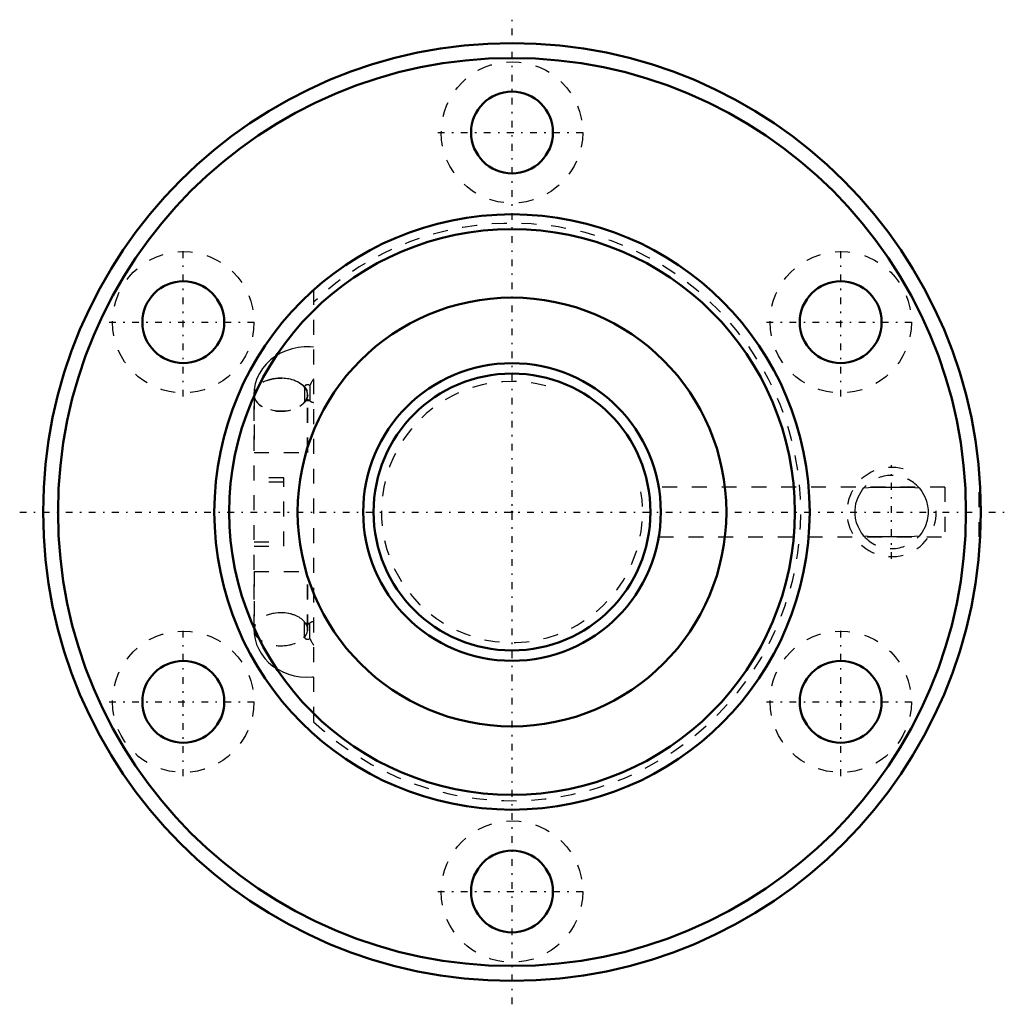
# Model space of a CAD drawing. Header units: millimetres. Extents: x -33.1 to 33.1, y -33.1 to 33.1.
import ezdxf

# ---------------------------------------------------------------- set-up
doc = ezdxf.new("R2010")
doc.units = ezdxf.units.MM
doc.linetypes.add('Center', pattern=[1.5, 0.45, -0.5, 0.05, -0.5])
doc.linetypes.add('Dashed', pattern=[2, 1, -1])
for name, color, linetype, lineweight in [('2d ConnectionPoints', 7, 'Continuous', 50), ('AM_0', 7, 'Continuous', 50), ('AM_5', 3, 'Continuous', 25), ('AM_7', 7, 'Center', 25), ('AM_9', 6, 'Dashed', 25)]:
    doc.layers.add(name, color=color, linetype=linetype, lineweight=lineweight)

# ---------------------------------------------------------------- blocks, each defined once
blk = doc.blocks.new('1_BIF2004V_5RR_Nut_0_in_BIF2004V_5RRG0_59LC0_000_2')
at = {"layer": 'AM_0'}
for centre, radius in [((0, 0), 31.5), ((0, 0), 30.5), ((0, 25.5), 2.75), ((0, 0), 20), ((0, 0), 19), ((-22.084, 12.75), 2.75), ((22.084, 12.75), 2.75), ((0, 0), 14.4), ((-22.084, -12.75), 2.75), ((22.084, -12.75), 2.75), ((0, -25.5), 2.75)]:
    blk.add_circle(centre, radius, dxfattribs=at)
at = {"layer": 'AM_5', "linetype": 'Dashed'}
blk.add_arc((25.5, 0), 3, 75, 15, dxfattribs=at)
at = {"layer": 'AM_7'}
for p, q in [((0, -33.075), (0, 33.075)), ((-4.987, 25.5), (4.987, 25.5)), ((-22.084, 7.763), (-22.084, 17.738)), ((22.084, 7.763), (22.084, 17.738)), ((-27.071, 12.75), (-17.096, 12.75)), ((17.096, 12.75), (27.071, 12.75)), ((25.5, -3.15), (25.5, 3.15)), ((-33.075, 0), (33.075, 0)), ((-22.084, -17.738), (-22.084, -7.763)), ((22.084, -17.738), (22.084, -7.763)), ((-27.071, -12.75), (-17.096, -12.75)), ((17.096, -12.75), (27.071, -12.75)), ((-4.987, -25.5), (4.987, -25.5))]:
    blk.add_line(p, q, dxfattribs=at)
at = {"layer": 'AM_9'}
for p, q in [((-13.33, 14.91), (-13.33, -14.91)), ((-13.94, 8.388), (-13.94, 7.372)), ((-13.587, 8.489), (-13.587, 7.474)), ((-17.33, -7.88), (-17.33, 7.88)), ((-17.32, 7.88), (-17.32, 4)), ((-13.73, 4), (-13.73, 7.88)), ((-13.72, 4), (-13.72, 7.88)), ((-17.33, 4), (-13.33, 4)), ((-15.33, 2.3), (-17.33, 2.3)), ((-15.33, 2), (-17.33, 2)), ((-15.33, -2.3), (-15.33, 2.3)), ((29.09, 1.675), (9.862, 1.675)), ((29.09, 1.675), (29.09, -1.675)), ((31.39, -1.675), (31.39, 1.675)), ((31.456, 1.675), (31.39, 1.675)), ((9.859, -1.675), (29.09, -1.675)), ((31.39, -1.675), (31.457, -1.675)), ((-17.33, -2), (-15.33, -2)), ((-17.33, -2.3), (-15.33, -2.3)), ((-17.33, -4), (-13.33, -4)), ((-17.32, -4), (-17.32, -7.88)), ((-13.73, -7.88), (-13.73, -4)), ((-13.72, -7.88), (-13.72, -4)), ((-13.94, -8.388), (-13.94, -7.372)), ((-13.589, -7.476), (-13.581, -7.469)), ((-13.587, -8.489), (-13.587, -7.474)), ((-13.581, -7.469), (-13.575, -7.465))]:
    blk.add_line(p, q, dxfattribs=at)
for points in [[(-13.33, 11.078), (-13.552, 11.094), (-13.964, 11.092), (-14.375, 11.049), (-14.779, 10.963), (-15.172, 10.836), (-15.548, 10.668), (-15.9, 10.461), (-16.223, 10.218), (-16.513, 9.942), (-16.763, 9.637), (-16.97, 9.309), (-17.133, 8.963), (-17.249, 8.605), (-17.318, 8.24), (-17.34, 7.88)], [(-13.905, 7.465), (-13.905, 7.465), (-13.887, 7.474), (-13.85, 7.485), (-13.807, 7.494), (-13.762, 7.498), (-13.712, 7.498), (-13.667, 7.493), (-13.626, 7.484), (-13.593, 7.473), (-13.576, 7.465), (-13.575, 7.465)], [(-13.584, 7.472), (-13.588, 7.475), (-13.593, 7.48)], [(23.645, -1.613), (23.562, -1.513), (23.46, -1.372), (23.247, -0.984), (23.149, -0.72), (23.078, -0.425), (23.047, -0.155), (23.044, 0.12), (23.11, 0.577), (23.248, 0.987), (23.448, 1.355), (23.557, 1.506), (23.645, 1.613)], [(23.645, 1.613), (24.273, 1.66), (24.927, 1.674), (25.5, 1.675)], [(25.5, 1.675), (25.526, 1.675), (26.148, 1.674), (26.757, 1.659), (27.355, 1.613)], [(27.355, 1.613), (27.438, 1.513), (27.54, 1.372), (27.753, 0.984), (27.851, 0.72), (27.922, 0.425), (27.953, 0.155), (27.956, -0.12), (27.89, -0.577), (27.752, -0.987), (27.552, -1.355), (27.443, -1.506), (27.355, -1.613)], [(25.5, -1.675), (25.474, -1.675), (24.852, -1.674), (24.243, -1.659), (23.645, -1.613)], [(27.355, -1.613), (26.727, -1.66), (26.073, -1.674), (25.5, -1.675)], [(-17.34, -7.88), (-17.324, -8.188), (-17.263, -8.546), (-17.16, -8.893), (-17.015, -9.225), (-16.83, -9.54), (-16.608, -9.834), (-16.351, -10.104), (-16.06, -10.348), (-15.74, -10.562), (-15.393, -10.744), (-15.023, -10.89), (-14.635, -10.999), (-14.234, -11.069), (-13.825, -11.098), (-13.413, -11.085), (-13.33, -11.078)], [(-13.575, -7.465), (-13.575, -7.465), (-13.593, -7.474), (-13.63, -7.485), (-13.673, -7.494), (-13.718, -7.498), (-13.768, -7.498), (-13.813, -7.493), (-13.854, -7.484), (-13.887, -7.473), (-13.904, -7.465), (-13.905, -7.465)], [(-13.575, -7.465), (-13.575, -7.465), (-13.593, -7.474), (-13.63, -7.485), (-13.673, -7.494), (-13.718, -7.498), (-13.768, -7.498), (-13.813, -7.493), (-13.854, -7.484), (-13.887, -7.473), (-13.904, -7.465), (-13.905, -7.465)], [(-13.905, -7.465), (-13.892, -7.475), (-13.89, -7.476)]]:
    blk.add_lwpolyline(points, dxfattribs=at)
for centre in [(0, 25.5), (-22.084, 12.75), (22.084, 12.75), (-22.084, -12.75), (22.084, -12.75), (0, -25.5)]:
    blk.add_circle(centre, 4.75, dxfattribs=at)
for centre, radius, start, end in [((0, 0), 19.4, 226.59796, 133.40204), ((25.5, 0), 2.458, 41.01004, 138.98996), ((25.5, 0), 2.458, 221.01004, 318.98996)]:
    blk.add_arc(centre, radius, start, end, dxfattribs=at)
for centre, major_axis, ratio, start_param, end_param in [((-15.54, 7.88), (-1.8, 0), 0.615661, 3.617475, 8.948896), ((-15.53, 7.88), (1.8, 0), 0.615661, 1.573574, 3.141593), ((-15.53, 7.88), (1.8, 0), 0.615661, 5.884428, 7.856759), ((-12.361, 8.792), (1.232, 1.312), 0.471624, 1.884515, 2.200304), ((-13.74, 8.388), (-0.2, 0), 0.788011, 3.839724, 6.283185), ((-15.53, 7.88), (1.8, 0), 0.615661, 3.141593, 5.884428), ((-13.74, 7.372), (-0.2, 0), 0.788011, 3.839724, 6.283185), ((-12.361, 8.792), (1.232, 1.312), 0.471624, 3.152068, 3.467857), ((-15.53, -7.88), (1.8, 0), 0.615661, 3.141593, 7.856759), ((-15.53, -7.88), (1.8, 0), 0.615661, 1.573574, 3.141593), ((-15.54, -7.88), (1.8, 0), 0.615661, 1.565241, 2.992383), ((-15.52, -7.88), (1.8, 0), 0.615661, 3.141593, 7.859537), ((-15.52, -7.88), (1.8, 0), 0.615661, 1.576352, 3.141593), ((-15.54, -7.88), (1.8, 0), 0.615661, 0.475882, 1.565241), ((-15.54, -7.88), (1.8, 0), 0.615661, 2.992383, 3.142224), ((-15.54, -7.88), (1.8, 0), 0.615661, 3.142224, 4.717945), ((-13.74, -7.372), (0.2, 0), 0.788011, 3.141593, 5.585054), ((-12.361, -8.792), (-1.232, 1.312), 0.471624, 5.956921, 6.27271), ((-15.54, -7.88), (1.8, 0), 0.615661, 4.717945, 5.807303), ((-13.74, -8.388), (0.2, 0), 0.788011, 3.141593, 5.585054), ((-12.361, -8.792), (-1.232, 1.312), 0.471624, 0.941289, 1.257078)]:
    blk.add_ellipse(centre, major_axis=major_axis, ratio=ratio, start_param=start_param, end_param=end_param, dxfattribs=at)
blk.add_ellipse((-15.52, 7.88), major_axis=(1.8, 0), ratio=0.615661, dxfattribs=at)
blk = doc.blocks.new('2_BIF2004V_5RR000_Shaft_0_in_BIF2004V_5RRG0_59LC0_000_2')
at = {"layer": 'AM_0'}
for radius in [10, 9.3]:
    blk.add_circle((0, 0), radius, dxfattribs=at)
at = {"layer": 'AM_5', "linetype": 'Dashed'}
blk.add_arc((0, 0), 8.773, 75, 15, dxfattribs=at)

msp = doc.modelspace()

# ---------------------------------------------------------------- linework, layer by layer
at = {"layer": '2d ConnectionPoints'}
msp.add_point((0, 0), dxfattribs=at)
msp.add_point((0, 0), dxfattribs=at)

# ---------------------------------------------------------------- block references
for name in ['1_BIF2004V_5RR_Nut_0_in_BIF2004V_5RRG0_59LC0_000_2', '2_BIF2004V_5RR000_Shaft_0_in_BIF2004V_5RRG0_59LC0_000_2']:
    msp.add_blockref(name, (0, 0))

doc.saveas('drawing.dxf')
